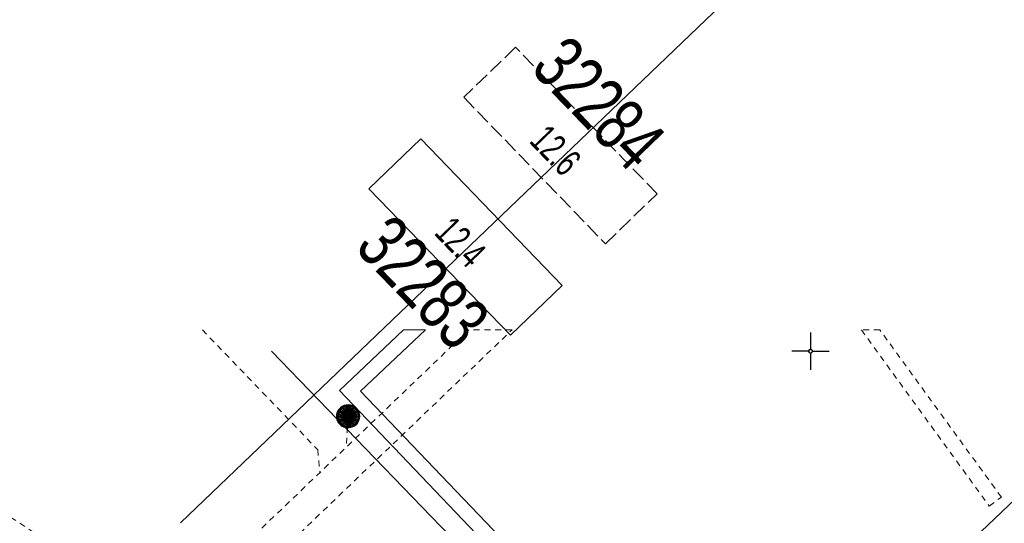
# Model space of a CAD drawing. Header units: metres. Extents: x 2695560 to 2696939, y 1260529 to 1262050.
# Tile 252 of 256: x 2695675 to 2695707, y 1261194 to 1261211. Entities that reach past the tile are written whole.
import ezdxf

# ---------------------------------------------------------------- set-up
doc = ezdxf.new("R2010")
doc.units = ezdxf.units.M
for name, pattern in [('AUSGEZOGEN', [0]), ('STRICHLINIE_S4', [0.66, 0.5, -0.16]), ('VERDECKT2_S2', [0.36, 0.2, -0.16])]:
    doc.linetypes.add(name, pattern=pattern)
for name, color, linetype in [('XR$1$AV_Koordinatennetzpunkte', 7, 'AUSGEZOGEN'), ('XR$1$AV_Linien (BB)', 7, 'AUSGEZOGEN'), ('XR$1$AV_Proj. EO-Gebäude', 7, 'AUSGEZOGEN'), ('XR$1$AV_Proj. Gebäude', 7, 'AUSGEZOGEN'), ('XR$1$AV_Proj. Gebäude-ID', 7, 'AUSGEZOGEN'), ('XR$1$AV_Proj. Haus-Nr.', 7, 'AUSGEZOGEN'), ('XR$1$AW_LK_Schachtdeckel', 24, 'AUSGEZOGEN'), ('XR$1$Liegenschaftsgrenzen', 7, 'AUSGEZOGEN'), ('XR$1$PFAW', 255, 'AUSGEZOGEN')]:
    doc.layers.add(name, color=color, linetype=linetype)
for name, color, linetype, lineweight in [('XR$2$ABW-Linie-R-ungenau', 4, 'VERDECKT2_S2', 18), ('XR$2$ABW-LinieFlaeche-R-ungenau', 4, 'VERDECKT2_S2', 18), ('XR$2$ABW-Punkt', 6, 'AUSGEZOGEN', 18), ('XR$2$ELE-LinieFlaeche-genau', 1, 'AUSGEZOGEN', 18), ('XR$2$ELE-LinieFlaeche-ungenau', 1, 'VERDECKT2_S2', 18), ('XR$2$WAS-Linie-genau', 5, 'AUSGEZOGEN', 18)]:
    doc.layers.add(name, color=color, linetype=linetype, lineweight=lineweight)
doc.styles.add('ARIAL', font='arial.ttf')

# ---------------------------------------------------------------- blocks, each defined once
blk = doc.blocks.new('BAV2041')
at = {"color": 7, "transparency": 33554687}
for p, q in [((0, 0.5), (0, 0.05)), ((-0.05, 0), (-0.5, 0)), ((0.05, 0), (0.5, 0)), ((0, -0.05), (0, -0.5))]:
    blk.add_line(p, q, dxfattribs=at)
blk.add_circle((0, 0), 0.05, dxfattribs=at)
for start, end in [(90, 270), (270, 90)]:
    blk.add_arc((0, 0), 0.05, start, end, dxfattribs=at)
blk = doc.blocks.new('BAW2088')
at = {"layer": 'XR$1$PFAW', "transparency": 33554687}
blk.add_hatch(color=253, dxfattribs=at).paths.add_polyline_path([(0.51, 0), (0.5, 0.101), (0.47, 0.197), (0.421, 0.286), (0.355, 0.362), (0.275, 0.424), (0.184, 0.469), (0.086, 0.494), (-0.015, 0.499), (-0.115, 0.484), (-0.21, 0.449), (-0.296, 0.395), (-0.369, 0.326), (-0.427, 0.243), (-0.467, 0.15), (-0.487, 0.051), (-0.487, -0.051), (-0.467, -0.15), (-0.427, -0.243), (-0.369, -0.326), (-0.296, -0.395), (-0.21, -0.449), (-0.115, -0.484), (-0.015, -0.499), (0.086, -0.494), (0.184, -0.469), (0.275, -0.424), (0.355, -0.362), (0.421, -0.286), (0.47, -0.197), (0.5, -0.101)])
at = {"transparency": 33554687}
for start, end in [(91.1948, 268.8052), (268.8052, 91.1948)]:
    blk.add_arc((0.01, 0), 0.5, start, end, dxfattribs=at)
at = {"layer": 'XR$1$PFAW', "transparency": 33554687}
blk.add_circle((0.01, 0), 0.5, dxfattribs=at)
blk = doc.blocks.new('ABW-SCHLAMMSAMMLER_RUND')
at = {"layer": 'XR$2$ABW-Punkt', "linetype": 'AUSGEZOGEN', "lineweight": 13, "transparency": 33554687}
for p, q in [((-70, 75, 2500), (70, 75, 2500)), ((-70, -75, 2500), (70, -75, 2500))]:
    blk.add_line(p, q, dxfattribs=at)
blk.add_polyline3d([(90, 0, 2500), (0, 0, 2500), (-90, 0, 2500)], dxfattribs=at)
at = {"layer": 'XR$2$ABW-Punkt', "linetype": 'AUSGEZOGEN', "lineweight": 25, "transparency": 33554687}
for points in [[(-147, 29, 2500), (0, 0, 2500), (-150, 0, 2500)], [(-147, 29), (0, 0), (-150, 0)], [(-147, 29, 2500), (-147, 29), (-150, 0), (-150, 0, 2500)], [(-150, 0, 2500), (0, 0, 2500), (-147, -29, 2500)], [(-150, 0), (0, 0), (-147, -29)], [(-139, 57, 2500), (0, 0, 2500), (-147, 29, 2500)], [(-139, 57), (0, 0), (-147, 29)], [(-139, 57, 2500), (-139, 57), (-147, 29), (-147, 29, 2500)], [(-147, -29, 2500), (0, 0, 2500), (-139, -57, 2500)], [(-147, -29), (0, 0), (-139, -57)], [(-125, 83, 2500), (0, 0, 2500), (-139, 57, 2500)], [(-125, 83), (0, 0), (-139, 57)], [(-125, 83, 2500), (-125, 83), (-139, 57), (-139, 57, 2500)], [(-139, -57, 2500), (0, 0, 2500), (-125, -83, 2500)], [(-139, -57), (0, 0), (-125, -83)], [(-106, 106, 2500), (0, 0, 2500), (-125, 83, 2500)], [(-106, 106), (0, 0), (-125, 83)], [(-106, 106, 2500), (-106, 106), (-125, 83), (-125, 83, 2500)], [(-125, -83, 2500), (0, 0, 2500), (-106, -106, 2500)], [(-125, -83), (0, 0), (-106, -106)], [(-83, 125, 2500), (0, 0, 2500), (-106, 106, 2500)], [(-83, 125), (0, 0), (-106, 106)], [(-83, 125, 2500), (-83, 125), (-106, 106), (-106, 106, 2500)], [(-106, -106, 2500), (0, 0, 2500), (-83, -125, 2500)], [(-106, -106), (0, 0), (-83, -125)], [(-57, 139, 2500), (0, 0, 2500), (-83, 125, 2500)], [(-57, 139), (0, 0), (-83, 125)], [(-57, 139, 2500), (-57, 139), (-83, 125), (-83, 125, 2500)], [(-83, -125, 2500), (0, 0, 2500), (-57, -139, 2500)], [(-83, -125), (0, 0), (-57, -139)], [(-29, 147, 2500), (0, 0, 2500), (-57, 139, 2500)], [(-29, 147), (0, 0), (-57, 139)], [(-29, 147, 2500), (-29, 147), (-57, 139), (-57, 139, 2500)], [(-57, -139, 2500), (0, 0, 2500), (-29, -147, 2500)], [(-57, -139), (0, 0), (-29, -147)], [(0, 150, 2500), (0, 0, 2500), (-29, 147, 2500)], [(0, 150), (0, 0), (-29, 147)], [(0, 150, 2500), (0, 150), (-29, 147), (-29, 147, 2500)], [(-29, -147, 2500), (0, 0, 2500), (0, -150, 2500)], [(-29, -147), (0, 0), (0, -150)], [(29, 147, 2500), (0, 0, 2500), (0, 150, 2500)], [(29, 147), (0, 0), (0, 150)], [(29, 147, 2500), (29, 147), (0, 150), (0, 150, 2500)], [(57, 139, 2500), (0, 0, 2500), (29, 147, 2500)], [(57, 139), (0, 0), (29, 147)], [(83, 125, 2500), (0, 0, 2500), (57, 139, 2500)], [(83, 125), (0, 0), (57, 139)], [(106, 106, 2500), (0, 0, 2500), (83, 125, 2500)], [(106, 106), (0, 0), (83, 125)], [(125, 83, 2500), (0, 0, 2500), (106, 106, 2500)], [(125, 83), (0, 0), (106, 106)], [(139, 57, 2500), (0, 0, 2500), (125, 83, 2500)], [(139, 57), (0, 0), (125, 83)], [(147, 29, 2500), (0, 0, 2500), (139, 57, 2500)], [(147, 29), (0, 0), (139, 57)], [(150, 0, 2500), (0, 0, 2500), (147, 29, 2500)], [(150, 0), (0, 0), (147, 29)], [(0, -150, 2500), (0, 0, 2500), (29, -147, 2500)], [(29, -147, 2500), (0, 0, 2500), (57, -139, 2500)], [(57, -139, 2500), (0, 0, 2500), (83, -125, 2500)], [(83, -125, 2500), (0, 0, 2500), (106, -106, 2500)], [(106, -106, 2500), (0, 0, 2500), (125, -83, 2500)], [(125, -83, 2500), (0, 0, 2500), (139, -57, 2500)], [(139, -57, 2500), (0, 0, 2500), (147, -29, 2500)], [(147, -29, 2500), (0, 0, 2500), (150, 0, 2500)], [(0, -150), (0, 0), (29, -147)], [(29, -147), (0, 0), (57, -139)], [(57, -139), (0, 0), (83, -125)], [(83, -125), (0, 0), (106, -106)], [(106, -106), (0, 0), (125, -83)], [(125, -83), (0, 0), (139, -57)], [(139, -57), (0, 0), (147, -29)], [(147, -29), (0, 0), (150, 0)], [(57, 139, 2500), (57, 139), (29, 147), (29, 147, 2500)], [(83, 125, 2500), (83, 125), (57, 139), (57, 139, 2500)], [(106, 106, 2500), (106, 106), (83, 125), (83, 125, 2500)], [(125, 83, 2500), (125, 83), (106, 106), (106, 106, 2500)], [(139, 57, 2500), (139, 57), (125, 83), (125, 83, 2500)], [(147, 29, 2500), (147, 29), (139, 57), (139, 57, 2500)], [(150, 0, 2500), (150, 0), (147, 29), (147, 29, 2500)], [(-150, 0, 2500), (-150, 0), (-147, -29), (-147, -29, 2500)], [(-147, -29, 2500), (-147, -29), (-139, -57), (-139, -57, 2500)], [(-139, -57, 2500), (-139, -57), (-125, -83), (-125, -83, 2500)], [(-125, -83, 2500), (-125, -83), (-106, -106), (-106, -106, 2500)], [(-106, -106, 2500), (-106, -106), (-83, -125), (-83, -125, 2500)], [(-83, -125, 2500), (-83, -125), (-57, -139), (-57, -139, 2500)], [(-57, -139, 2500), (-57, -139), (-29, -147), (-29, -147, 2500)], [(-29, -147, 2500), (-29, -147), (0, -150), (0, -150, 2500)], [(0, -150, 2500), (0, -150), (29, -147), (29, -147, 2500)], [(29, -147, 2500), (29, -147), (57, -139), (57, -139, 2500)], [(57, -139, 2500), (57, -139), (83, -125), (83, -125, 2500)], [(83, -125, 2500), (83, -125), (106, -106), (106, -106, 2500)], [(106, -106, 2500), (106, -106), (125, -83), (125, -83, 2500)], [(125, -83, 2500), (125, -83), (139, -57), (139, -57, 2500)], [(139, -57, 2500), (139, -57), (147, -29), (147, -29, 2500)], [(147, -29, 2500), (147, -29), (150, 0), (150, 0, 2500)]]:
    blk.add_3dface(points, dxfattribs=at)
blk = doc.blocks.new('ABW-DECKEL')
at = {"layer": 'XR$2$ABW-Punkt', "linetype": 'AUSGEZOGEN', "lineweight": 25, "transparency": 33554687}
for points in [[(-68, 343, 2500), (0, 0, 2500), (-134, 323, 2500)], [(-68, 343), (0, 0), (-134, 323)], [(-68, 343, 2500), (-68, 343), (-134, 323), (-134, 323, 2500)], [(0, 350, 2500), (0, 0, 2500), (-68, 343, 2500)], [(0, 350), (0, 0), (-68, 343)], [(0, 350, 2500), (0, 350), (-68, 343), (-68, 343, 2500)], [(68, 343, 2500), (0, 0, 2500), (0, 350, 2500)], [(68, 343), (0, 0), (0, 350)], [(68, 343, 2500), (68, 343), (0, 350), (0, 350, 2500)], [(134, 323, 2500), (0, 0, 2500), (68, 343, 2500)], [(134, 323), (0, 0), (68, 343)], [(134, 323, 2500), (134, 323), (68, 343), (68, 343, 2500)], [(-343, 68, 2500), (0, 0, 2500), (-350, 0, 2500)], [(-343, 68), (0, 0), (-350, 0)], [(-343, 68, 2500), (-343, 68), (-350, 0), (-350, 0, 2500)], [(-350, 0, 2500), (0, 0, 2500), (-343, -68, 2500)], [(-350, 0), (0, 0), (-343, -68)], [(-323, 134, 2500), (0, 0, 2500), (-343, 68, 2500)], [(-323, 134), (0, 0), (-343, 68)], [(-323, 134, 2500), (-323, 134), (-343, 68), (-343, 68, 2500)], [(-343, -68, 2500), (0, 0, 2500), (-323, -134, 2500)], [(-343, -68), (0, 0), (-323, -134)], [(-291, 194, 2500), (0, 0, 2500), (-323, 134, 2500)], [(-291, 194), (0, 0), (-323, 134)], [(-291, 194, 2500), (-291, 194), (-323, 134), (-323, 134, 2500)], [(-323, -134, 2500), (0, 0, 2500), (-291, -194, 2500)], [(-323, -134), (0, 0), (-291, -194)], [(-247, 247, 2500), (0, 0, 2500), (-291, 194, 2500)], [(-247, 247), (0, 0), (-291, 194)], [(-247, 247, 2500), (-247, 247), (-291, 194), (-291, 194, 2500)], [(-291, -194, 2500), (0, 0, 2500), (-247, -247, 2500)], [(-291, -194), (0, 0), (-247, -247)], [(-194, 291, 2500), (0, 0, 2500), (-247, 247, 2500)], [(-194, 291), (0, 0), (-247, 247)], [(-194, 291, 2500), (-194, 291), (-247, 247), (-247, 247, 2500)], [(-247, -247, 2500), (0, 0, 2500), (-194, -291, 2500)], [(-247, -247), (0, 0), (-194, -291)], [(-134, 323, 2500), (0, 0, 2500), (-194, 291, 2500)], [(-134, 323), (0, 0), (-194, 291)], [(-134, 323, 2500), (-134, 323), (-194, 291), (-194, 291, 2500)], [(-194, -291, 2500), (0, 0, 2500), (-134, -323, 2500)], [(-194, -291), (0, 0), (-134, -323)], [(-134, -323, 2500), (0, 0, 2500), (-68, -343, 2500)], [(-134, -323), (0, 0), (-68, -343)], [(-68, -343, 2500), (0, 0, 2500), (0, -350, 2500)], [(-68, -343), (0, 0), (0, -350)], [(194, 291, 2500), (0, 0, 2500), (134, 323, 2500)], [(194, 291), (0, 0), (134, 323)], [(247, 247, 2500), (0, 0, 2500), (194, 291, 2500)], [(247, 247), (0, 0), (194, 291)], [(291, 194, 2500), (0, 0, 2500), (247, 247, 2500)], [(291, 194), (0, 0), (247, 247)], [(323, 134, 2500), (0, 0, 2500), (291, 194, 2500)], [(323, 134), (0, 0), (291, 194)], [(343, 68, 2500), (0, 0, 2500), (323, 134, 2500)], [(343, 68), (0, 0), (323, 134)], [(350, 0, 2500), (0, 0, 2500), (343, 68, 2500)], [(350, 0), (0, 0), (343, 68)], [(0, -350, 2500), (0, 0, 2500), (68, -343, 2500)], [(68, -343, 2500), (0, 0, 2500), (134, -323, 2500)], [(134, -323, 2500), (0, 0, 2500), (194, -291, 2500)], [(194, -291, 2500), (0, 0, 2500), (247, -247, 2500)], [(247, -247, 2500), (0, 0, 2500), (291, -194, 2500)], [(291, -194, 2500), (0, 0, 2500), (323, -134, 2500)], [(323, -134, 2500), (0, 0, 2500), (343, -68, 2500)], [(343, -68, 2500), (0, 0, 2500), (350, 0, 2500)], [(0, -350), (0, 0), (68, -343)], [(68, -343), (0, 0), (134, -323)], [(134, -323), (0, 0), (194, -291)], [(194, -291), (0, 0), (247, -247)], [(247, -247), (0, 0), (291, -194)], [(291, -194), (0, 0), (323, -134)], [(323, -134), (0, 0), (343, -68)], [(343, -68), (0, 0), (350, 0)], [(194, 291, 2500), (194, 291), (134, 323), (134, 323, 2500)], [(247, 247, 2500), (247, 247), (194, 291), (194, 291, 2500)], [(291, 194, 2500), (291, 194), (247, 247), (247, 247, 2500)], [(323, 134, 2500), (323, 134), (291, 194), (291, 194, 2500)], [(343, 68, 2500), (343, 68), (323, 134), (323, 134, 2500)], [(350, 0, 2500), (350, 0), (343, 68), (343, 68, 2500)], [(-350, 0, 2500), (-350, 0), (-343, -68), (-343, -68, 2500)], [(-343, -68, 2500), (-343, -68), (-323, -134), (-323, -134, 2500)], [(-323, -134, 2500), (-323, -134), (-291, -194), (-291, -194, 2500)], [(-291, -194, 2500), (-291, -194), (-247, -247), (-247, -247, 2500)], [(-247, -247, 2500), (-247, -247), (-194, -291), (-194, -291, 2500)], [(-194, -291, 2500), (-194, -291), (-134, -323), (-134, -323, 2500)], [(-134, -323, 2500), (-134, -323), (-68, -343), (-68, -343, 2500)], [(68, -343, 2500), (68, -343), (134, -323), (134, -323, 2500)], [(134, -323, 2500), (134, -323), (194, -291), (194, -291, 2500)], [(194, -291, 2500), (194, -291), (247, -247), (247, -247, 2500)], [(247, -247, 2500), (247, -247), (291, -194), (291, -194, 2500)], [(291, -194, 2500), (291, -194), (323, -134), (323, -134, 2500)], [(323, -134, 2500), (323, -134), (343, -68), (343, -68, 2500)], [(343, -68, 2500), (343, -68), (350, 0), (350, 0, 2500)], [(-68, -343, 2500), (-68, -343), (0, -350), (0, -350, 2500)], [(0, -350, 2500), (0, -350), (68, -343), (68, -343, 2500)]]:
    blk.add_3dface(points, dxfattribs=at)

msp = doc.modelspace()

# ---------------------------------------------------------------- linework, layer by layer
at = {"layer": 'XR$1$AV_Linien (BB)', "color": 7, "linetype": 'AUSGEZOGEN', "transparency": 33554687}
msp.add_line((2695690.617, 1261191.916), (2695682.986, 1261199.815), dxfattribs=at)
at = {"layer": 'XR$1$AV_Proj. EO-Gebäude', "color": 8, "linetype": 'AUSGEZOGEN', "transparency": 33554687}
msp.add_lwpolyline([(2695686.235, 1261205.231), (2695690.96, 1261200.341), (2695692.686, 1261202.008), (2695687.961, 1261206.899), (2695686.235, 1261205.231)], close=True, dxfattribs=at)
at = {"layer": 'XR$1$AV_Proj. Gebäude', "color": 8, "linetype": 'STRICHLINIE_S4', "transparency": 33554687}
msp.add_lwpolyline([(2695689.4, 1261208.288), (2695694.124, 1261203.398), (2695695.85, 1261205.065), (2695691.126, 1261209.956), (2695689.4, 1261208.288)], close=True, dxfattribs=at)
at = {"layer": 'XR$1$Liegenschaftsgrenzen', "color": 7, "linetype": 'AUSGEZOGEN', "transparency": 33554687}
msp.add_line((2695759.077, 1261269.932), (2695679.949, 1261194.08), dxfattribs=at)
at = {"layer": 'XR$2$ABW-Linie-R-ungenau', "linetype": 'VERDECKT2_S2', "transparency": 33554687}
msp.add_line((2695685.548, 1261197.642), (2695685.473, 1261196.601), dxfattribs=at)
for points in [[(2695680.679, 1261200.521), (2695684.524, 1261196.523), (2695684.599, 1261195.763)], [(2695679.939, 1261190.603), (2695679.284, 1261191.026), (2695665.728, 1261199.793)]]:
    msp.add_lwpolyline(points, dxfattribs=at)
at = {"layer": 'XR$2$ABW-LinieFlaeche-R-ungenau', "linetype": 'VERDECKT2_S2', "transparency": 33554687}
msp.add_lwpolyline([(2695680.285, 1261190.242), (2695691.008, 1261200.521), (2695689.563, 1261200.521), (2695679.593, 1261190.964), (2695680.285, 1261190.242)], close=True, dxfattribs=at)
at = {"layer": 'XR$2$ELE-LinieFlaeche-genau', "linetype": 'AUSGEZOGEN', "transparency": 33554687}
msp.add_lwpolyline([(2695687.389, 1261200.521), (2695685.25, 1261198.496), (2695685.251, 1261198.495), (2695690.264, 1261193.24), (2695690.965, 1261192.546), (2695695.288, 1261188.165), (2695691.961, 1261185), (2695692.305, 1261184.638), (2695695.998, 1261188.15), (2695696.002, 1261188.153), (2695691.319, 1261192.9), (2695690.62, 1261193.59), (2695685.958, 1261198.478), (2695688.117, 1261200.521), (2695687.389, 1261200.521)], close=True, dxfattribs=at)
at = {"layer": 'XR$2$ELE-LinieFlaeche-ungenau', "linetype": 'VERDECKT2_S2', "transparency": 33554687}
msp.add_lwpolyline([(2695702.666, 1261200.521), (2695706.933, 1261194.643), (2695707.337, 1261194.937), (2695703.283, 1261200.521), (2695702.666, 1261200.521)], close=True, dxfattribs=at)
at = {"layer": 'XR$2$WAS-Linie-genau', "linetype": 'AUSGEZOGEN', "transparency": 33554687}
msp.add_lwpolyline([(2695696.29, 1261184.452), (2695696.845, 1261184.442), (2695713.735, 1261200.521)], dxfattribs=at)

# ---------------------------------------------------------------- block references
at = {"layer": 'XR$1$AV_Koordinatennetzpunkte', "color": 7, "linetype": 'AUSGEZOGEN', "lineweight": -3, "transparency": 33554687, "xscale": 1.25, "yscale": 1.25}
msp.add_blockref('BAV2041', (2695700.97, 1261199.81), dxfattribs=at)
at = {"layer": 'XR$1$AW_LK_Schachtdeckel', "color": 24, "linetype": 'AUSGEZOGEN', "lineweight": -3, "transparency": 33554687, "xscale": 0.7578193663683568, "yscale": 0.7578193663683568, "rotation": 223.789097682}
msp.add_blockref('BAW2088', (2695685.543, 1261197.642), dxfattribs=at)
at = {"layer": 'XR$2$ABW-Punkt', "color": 6, "linetype": 'AUSGEZOGEN', "lineweight": 18, "transparency": 33554687, "xscale": 0.001, "yscale": 0.001, "zscale": 0.001, "rotation": 360}
for name in ['ABW-DECKEL', 'ABW-SCHLAMMSAMMLER_RUND']:
    msp.add_blockref(name, (2695685.548, 1261197.642), dxfattribs=at)

# ---------------------------------------------------------------- texts
at = {"layer": 'XR$1$AV_Proj. Gebäude-ID', "color": 8, "transparency": 33554687, "char_height": 1.78244, "width": 5.51419, "attachment_point": 5, "rotation": 314.0109, "style": 'ARIAL'}
for s, insert in [('\\W0.70;32284', (2695693.906, 1261208.083)), ('\\W0.70;32283', (2695688.04, 1261202.105))]:
    msp.add_mtext(s, dxfattribs=dict(at, insert=insert))
at = {"layer": 'XR$1$AV_Proj. Haus-Nr.', "color": 8, "transparency": 33554687, "char_height": 0.92968, "width": 2.03566, "attachment_point": 8, "rotation": 314.0118, "style": 'ARIAL'}
for s, insert in [('\\W0.66;12.6', (2695692.122, 1261206.19)), ('\\W0.66;12.4', (2695688.957, 1261203.133))]:
    msp.add_mtext(s, dxfattribs=dict(at, insert=insert))

doc.saveas('drawing.dxf')
